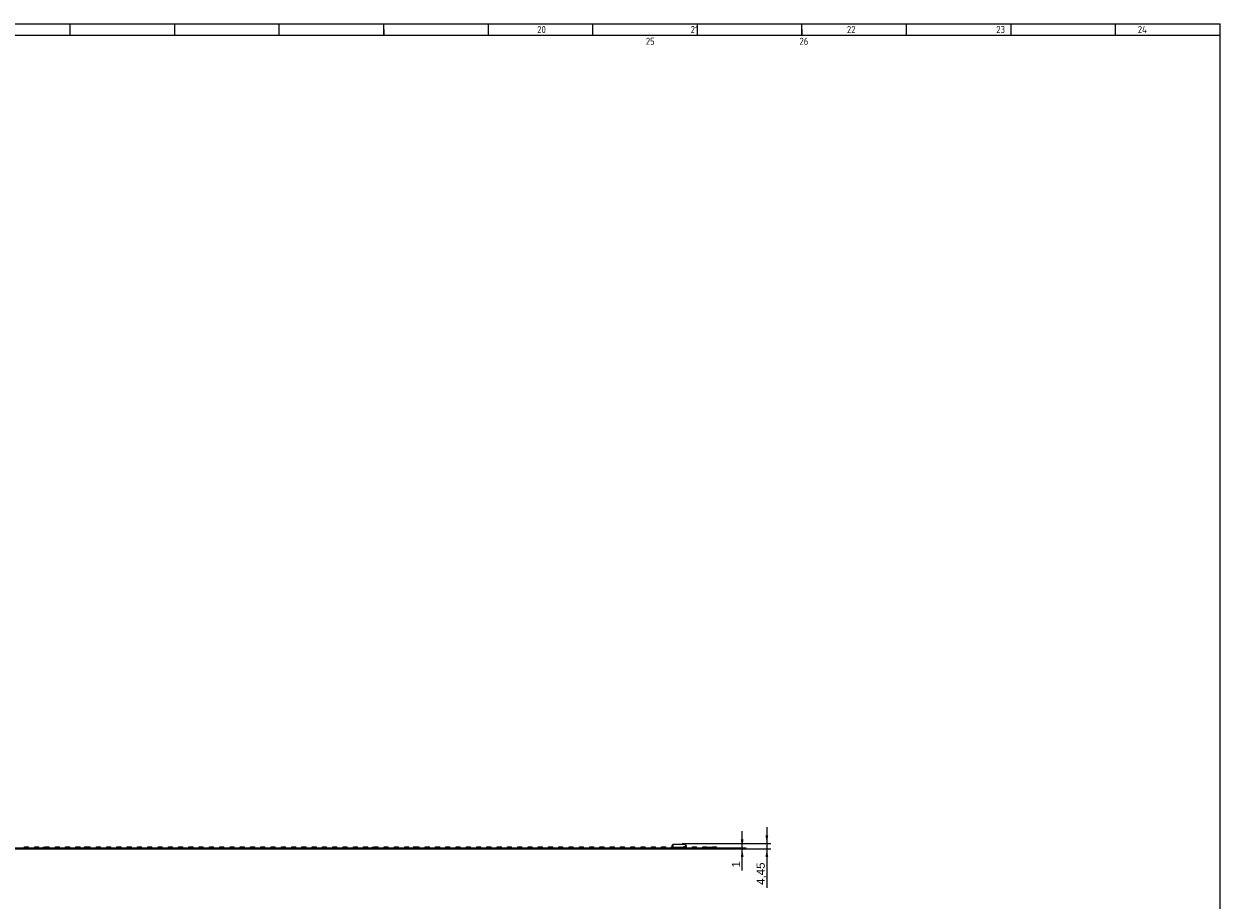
# Model space of a CAD drawing. Header units: millimetres. Extents: x 25 to 1167, y 11 to 816.
# Tile 13 of 13: x 658 to 1167, y 444 to 816. Entities that reach past the tile are written whole.
import ezdxf
from ezdxf.enums import TextEntityAlignment as Align

# ---------------------------------------------------------------- set-up
doc = ezdxf.new("R2010")
doc.units = ezdxf.units.MM
doc.layers.add('Default', color=7, linetype='Continuous')
doc.layers.add('LINLED_1400X24MM', color=7, linetype='Continuous')
doc.styles.add('SEACAD_Arial', font='arial.ttf')
doc.dimstyles.new('ISO', dxfattribs={"dimtxt": 3.5, "dimasz": 3.5, "dimexe": 1.75, "dimexo": 0, "dimgap": 0.875, "dimtad": 1, "dimlfac": 2, "dimtxsty": 'SEACAD_Arial', "dimblk1": '_SE_FILLED', "dimblk2": '_SE_FILLED', "dimsah": 1, "dimcen": 1.75, "dimadec": 0, "dimazin": 0, "dimtfac": 0.5, "dimtdec": 3, "dimtmove": 0, "dimatfit": 3, "dimfxl": 1, "dimarcsym": 0})

# ---------------------------------------------------------------- blocks, each defined once
blk = doc.blocks.new('SE2')
at = {"layer": 'LINLED_1400X24MM', "color": 7, "linetype": 'Continuous'}
for p, q in [((605.3, 466.04), (665.65, 466.04)), ((605.3, 465.54), (665.65, 465.54)), ((658.03, 466.37), (659.78, 466.37)), ((658.03, 466.04), (658.03, 466.37)), ((659.78, 466.04), (659.78, 466.37)), ((662.41, 466.37), (664.16, 466.37)), ((662.41, 466.04), (662.41, 466.37)), ((664.16, 466.04), (664.16, 466.37)), ((665.65, 465.54), (665.65, 466.04)), ((665.65, 466.04), (665.77, 466.04)), ((665.65, 465.54), (665.77, 465.54)), ((665.77, 465.54), (665.77, 466.04)), ((665.77, 466.04), (667.67, 466.04)), ((665.77, 465.54), (667.67, 465.54)), ((665.97, 466.04), (665.97, 466.32)), ((665.97, 466.32), (666.2, 466.32)), ((666.2, 466.32), (667.3, 466.32)), ((666.2, 466.32), (666.2, 466.04)), ((666.78, 466.37), (668.53, 466.37)), ((666.78, 466.32), (666.78, 466.37)), ((667.3, 466.32), (667.52, 466.32)), ((667.3, 466.04), (667.3, 466.32)), ((667.52, 466.04), (667.52, 466.32)), ((667.67, 465.54), (667.67, 466.04)), ((667.67, 466.04), (667.8, 466.04)), ((667.67, 465.54), (667.8, 465.54)), ((667.8, 465.54), (667.8, 466.04)), ((667.8, 466.04), (680.65, 466.04)), ((667.8, 465.54), (680.65, 465.54)), ((668.53, 466.04), (668.53, 466.37)), ((671.16, 466.37), (672.91, 466.37)), ((671.16, 466.04), (671.16, 466.37)), ((672.91, 466.04), (672.91, 466.37)), ((675.53, 466.37), (677.28, 466.37)), ((675.53, 466.04), (675.53, 466.37)), ((677.28, 466.04), (677.28, 466.37)), ((679.91, 466.37), (681.66, 466.37)), ((679.91, 466.04), (679.91, 466.37)), ((680.65, 465.54), (680.65, 466.04)), ((680.65, 466.04), (680.77, 466.04)), ((680.65, 465.54), (680.77, 465.54)), ((680.77, 465.54), (680.77, 466.04)), ((680.77, 466.04), (682.67, 466.04)), ((680.77, 465.54), (682.67, 465.54)), ((681.66, 466.04), (681.66, 466.37)), ((682.67, 465.54), (682.67, 466.04)), ((682.67, 466.04), (682.8, 466.04)), ((682.67, 465.54), (682.8, 465.54)), ((682.8, 465.54), (682.8, 466.04)), ((682.8, 466.04), (743.15, 466.04)), ((682.8, 465.54), (743.15, 465.54)), ((683.7, 466.32), (683.47, 466.32)), ((683.47, 466.32), (683.47, 466.04)), ((684.8, 466.32), (683.7, 466.32)), ((683.7, 466.32), (683.7, 466.04)), ((684.28, 466.37), (686.03, 466.37)), ((684.28, 466.32), (684.28, 466.37)), ((685.02, 466.32), (684.8, 466.32)), ((684.8, 466.04), (684.8, 466.32)), ((685.02, 466.32), (685.02, 466.04)), ((686.03, 466.04), (686.03, 466.37)), ((688.66, 466.37), (690.41, 466.37)), ((688.66, 466.04), (688.66, 466.37)), ((690.41, 466.04), (690.41, 466.37)), ((693.03, 466.37), (694.78, 466.37)), ((693.03, 466.04), (693.03, 466.37)), ((694.78, 466.04), (694.78, 466.37)), ((697.41, 466.37), (699.16, 466.37)), ((697.41, 466.04), (697.41, 466.37)), ((699.16, 466.04), (699.16, 466.37)), ((701.78, 466.37), (703.53, 466.37)), ((701.78, 466.04), (701.78, 466.37)), ((703.53, 466.04), (703.53, 466.37)), ((706.16, 466.37), (707.91, 466.37)), ((706.16, 466.04), (706.16, 466.37)), ((707.91, 466.04), (707.91, 466.37)), ((710.53, 466.37), (712.28, 466.37)), ((710.53, 466.04), (710.53, 466.37)), ((712.28, 466.04), (712.28, 466.37)), ((714.91, 466.37), (716.66, 466.37)), ((714.91, 466.04), (714.91, 466.37)), ((716.66, 466.04), (716.66, 466.37)), ((719.28, 466.37), (721.03, 466.37)), ((719.28, 466.04), (719.28, 466.37)), ((721.03, 466.04), (721.03, 466.37)), ((723.66, 466.37), (725.41, 466.37)), ((723.66, 466.04), (723.66, 466.37)), ((725.41, 466.04), (725.41, 466.37)), ((728.03, 466.37), (729.78, 466.37)), ((728.03, 466.04), (728.03, 466.37)), ((729.78, 466.04), (729.78, 466.37)), ((732.41, 466.37), (734.16, 466.37)), ((732.41, 466.04), (732.41, 466.37)), ((734.16, 466.04), (734.16, 466.37)), ((736.78, 466.37), (738.53, 466.37)), ((736.78, 466.04), (736.78, 466.37)), ((738.53, 466.04), (738.53, 466.37)), ((741.16, 466.37), (742.91, 466.37)), ((741.16, 466.04), (741.16, 466.37)), ((742.91, 466.04), (742.91, 466.37)), ((743.15, 465.54), (743.15, 466.04)), ((743.15, 466.04), (743.27, 466.04)), ((743.15, 465.54), (743.27, 465.54)), ((743.27, 465.54), (743.27, 466.04)), ((743.27, 466.04), (745.17, 466.04)), ((743.27, 465.54), (745.17, 465.54)), ((745.17, 465.54), (745.17, 466.04)), ((745.17, 466.04), (745.3, 466.04)), ((745.17, 465.54), (745.3, 465.54)), ((745.3, 465.54), (745.3, 466.04)), ((745.3, 466.04), (805.65, 466.04)), ((745.3, 465.54), (805.65, 465.54)), ((745.53, 466.37), (747.28, 466.37)), ((745.53, 466.04), (745.53, 466.37)), ((747.28, 466.04), (747.28, 466.37)), ((749.91, 466.37), (751.66, 466.37)), ((749.91, 466.04), (749.91, 466.37)), ((751.66, 466.04), (751.66, 466.37)), ((754.28, 466.37), (756.03, 466.37)), ((754.28, 466.04), (754.28, 466.37)), ((756.03, 466.04), (756.03, 466.37)), ((758.66, 466.37), (760.41, 466.37)), ((758.66, 466.04), (758.66, 466.37)), ((760.41, 466.04), (760.41, 466.37)), ((763.03, 466.37), (764.78, 466.37)), ((763.03, 466.04), (763.03, 466.37)), ((764.78, 466.04), (764.78, 466.37)), ((767.41, 466.37), (769.16, 466.37)), ((767.41, 466.04), (767.41, 466.37)), ((769.16, 466.04), (769.16, 466.37)), ((771.78, 466.37), (773.53, 466.37)), ((771.78, 466.04), (771.78, 466.37)), ((773.53, 466.04), (773.53, 466.37)), ((776.16, 466.37), (777.91, 466.37)), ((776.16, 466.04), (776.16, 466.37)), ((777.91, 466.04), (777.91, 466.37)), ((780.53, 466.37), (782.28, 466.37)), ((780.53, 466.04), (780.53, 466.37)), ((782.28, 466.04), (782.28, 466.37)), ((784.91, 466.37), (786.66, 466.37)), ((784.91, 466.04), (784.91, 466.37)), ((786.66, 466.04), (786.66, 466.37)), ((789.28, 466.37), (791.03, 466.37)), ((789.28, 466.04), (789.28, 466.37)), ((791.03, 466.04), (791.03, 466.37)), ((793.66, 466.37), (795.41, 466.37)), ((793.66, 466.04), (793.66, 466.37)), ((795.41, 466.04), (795.41, 466.37)), ((798.03, 466.37), (799.78, 466.37)), ((798.03, 466.04), (798.03, 466.37)), ((799.78, 466.04), (799.78, 466.37)), ((802.41, 466.37), (804.16, 466.37)), ((802.41, 466.04), (802.41, 466.37)), ((804.16, 466.04), (804.16, 466.37)), ((805.65, 465.54), (805.65, 466.04)), ((805.65, 466.04), (805.77, 466.04)), ((805.65, 465.54), (805.77, 465.54)), ((805.77, 465.54), (805.77, 466.04)), ((805.77, 466.04), (807.67, 466.04)), ((805.77, 465.54), (807.67, 465.54)), ((805.97, 466.04), (805.97, 466.32)), ((805.97, 466.32), (806.2, 466.32)), ((806.2, 466.32), (807.3, 466.32)), ((806.2, 466.32), (806.2, 466.04)), ((806.78, 466.37), (808.53, 466.37)), ((806.78, 466.32), (806.78, 466.37)), ((807.3, 466.32), (807.52, 466.32)), ((807.3, 466.04), (807.3, 466.32)), ((807.52, 466.04), (807.52, 466.32)), ((807.67, 465.54), (807.67, 466.04)), ((807.67, 466.04), (807.8, 466.04)), ((807.67, 465.54), (807.8, 465.54)), ((807.8, 465.54), (807.8, 466.04)), ((807.8, 466.04), (820.65, 466.04)), ((807.8, 465.54), (820.65, 465.54)), ((808.53, 466.04), (808.53, 466.37)), ((811.16, 466.37), (812.91, 466.37)), ((811.16, 466.04), (811.16, 466.37)), ((812.91, 466.04), (812.91, 466.37)), ((815.53, 466.37), (817.28, 466.37)), ((815.53, 466.04), (815.53, 466.37)), ((817.28, 466.04), (817.28, 466.37)), ((819.91, 466.37), (821.66, 466.37)), ((819.91, 466.04), (819.91, 466.37)), ((820.65, 465.54), (820.65, 466.04)), ((820.65, 466.04), (820.77, 466.04)), ((820.65, 465.54), (820.77, 465.54)), ((820.77, 465.54), (820.77, 466.04)), ((820.77, 466.04), (822.67, 466.04)), ((820.77, 465.54), (822.67, 465.54)), ((821.66, 466.04), (821.66, 466.37)), ((822.67, 465.54), (822.67, 466.04)), ((822.67, 466.04), (822.8, 466.04)), ((822.67, 465.54), (822.8, 465.54)), ((822.8, 465.54), (822.8, 466.04)), ((822.8, 466.04), (883.15, 466.04)), ((822.8, 465.54), (883.15, 465.54)), ((823.7, 466.32), (823.47, 466.32)), ((823.47, 466.32), (823.47, 466.04)), ((824.8, 466.32), (823.7, 466.32)), ((823.7, 466.32), (823.7, 466.04)), ((824.28, 466.37), (826.03, 466.37)), ((824.28, 466.32), (824.28, 466.37)), ((825.02, 466.32), (824.8, 466.32)), ((824.8, 466.04), (824.8, 466.32)), ((825.02, 466.32), (825.02, 466.04)), ((826.03, 466.04), (826.03, 466.37)), ((828.66, 466.37), (830.41, 466.37)), ((828.66, 466.04), (828.66, 466.37)), ((830.41, 466.04), (830.41, 466.37)), ((833.03, 466.37), (834.78, 466.37)), ((833.03, 466.04), (833.03, 466.37)), ((834.78, 466.04), (834.78, 466.37)), ((837.41, 466.37), (839.16, 466.37)), ((837.41, 466.04), (837.41, 466.37)), ((839.16, 466.04), (839.16, 466.37)), ((841.78, 466.37), (843.53, 466.37)), ((841.78, 466.04), (841.78, 466.37)), ((843.53, 466.04), (843.53, 466.37)), ((846.16, 466.37), (847.91, 466.37)), ((846.16, 466.04), (846.16, 466.37)), ((847.91, 466.04), (847.91, 466.37)), ((850.53, 466.37), (852.28, 466.37)), ((850.53, 466.04), (850.53, 466.37)), ((852.28, 466.04), (852.28, 466.37)), ((854.91, 466.37), (856.66, 466.37)), ((854.91, 466.04), (854.91, 466.37)), ((856.66, 466.04), (856.66, 466.37)), ((859.28, 466.37), (861.03, 466.37)), ((859.28, 466.04), (859.28, 466.37)), ((861.03, 466.04), (861.03, 466.37)), ((863.66, 466.37), (865.41, 466.37)), ((863.66, 466.04), (863.66, 466.37)), ((865.41, 466.04), (865.41, 466.37)), ((868.03, 466.37), (869.78, 466.37)), ((868.03, 466.04), (868.03, 466.37)), ((869.78, 466.04), (869.78, 466.37)), ((872.41, 466.37), (874.16, 466.37)), ((872.41, 466.04), (872.41, 466.37)), ((874.16, 466.04), (874.16, 466.37)), ((876.78, 466.37), (878.53, 466.37)), ((876.78, 466.04), (876.78, 466.37)), ((878.53, 466.04), (878.53, 466.37)), ((881.16, 466.37), (882.91, 466.37)), ((881.16, 466.04), (881.16, 466.37)), ((882.91, 466.04), (882.91, 466.37)), ((883.15, 465.54), (883.15, 466.04)), ((883.15, 466.04), (883.27, 466.04)), ((883.15, 465.54), (883.27, 465.54)), ((883.27, 465.54), (883.27, 466.04)), ((883.27, 466.04), (885.17, 466.04)), ((883.27, 465.54), (885.17, 465.54)), ((885.17, 465.54), (885.17, 466.04)), ((885.17, 466.04), (885.3, 466.04)), ((885.17, 465.54), (885.3, 465.54)), ((885.3, 465.54), (885.3, 466.04)), ((885.3, 466.04), (945.65, 466.04)), ((885.3, 465.54), (945.65, 465.54)), ((885.53, 466.37), (887.28, 466.37)), ((885.53, 466.04), (885.53, 466.37)), ((887.28, 466.04), (887.28, 466.37)), ((889.91, 466.37), (891.66, 466.37)), ((889.91, 466.04), (889.91, 466.37)), ((891.66, 466.04), (891.66, 466.37)), ((894.28, 466.37), (896.03, 466.37)), ((894.28, 466.04), (894.28, 466.37)), ((896.03, 466.04), (896.03, 466.37)), ((898.66, 466.37), (900.41, 466.37)), ((898.66, 466.04), (898.66, 466.37)), ((900.41, 466.04), (900.41, 466.37)), ((903.03, 466.37), (904.78, 466.37)), ((903.03, 466.04), (903.03, 466.37)), ((904.78, 466.04), (904.78, 466.37)), ((907.41, 466.37), (909.16, 466.37)), ((907.41, 466.04), (907.41, 466.37)), ((909.16, 466.04), (909.16, 466.37)), ((911.78, 466.37), (913.53, 466.37)), ((911.78, 466.04), (911.78, 466.37)), ((913.53, 466.04), (913.53, 466.37)), ((916.16, 466.37), (917.91, 466.37)), ((916.16, 466.04), (916.16, 466.37)), ((917.91, 466.04), (917.91, 466.37)), ((920.53, 466.37), (922.28, 466.37)), ((920.53, 466.04), (920.53, 466.37)), ((922.28, 466.04), (922.28, 466.37)), ((924.91, 466.37), (926.66, 466.37)), ((924.91, 466.04), (924.91, 466.37)), ((926.66, 466.04), (926.66, 466.37)), ((929.28, 466.37), (931.03, 466.37)), ((929.28, 466.04), (929.28, 466.37)), ((931.03, 466.04), (931.03, 466.37)), ((933.27, 466.19), (933.2, 466.19)), ((933.2, 466.09), (933.2, 466.19)), ((933.2, 466.09), (933.2, 466.04)), ((933.27, 466.19), (933.75, 466.19)), ((933.27, 466.19), (933.27, 466.12)), ((933.75, 466.12), (933.27, 466.12)), ((933.66, 466.37), (933.75, 466.37)), ((933.66, 466.19), (933.66, 466.37)), ((933.75, 466.07), (933.76, 467.02)), ((933.75, 466.07), (934.05, 466.07)), ((933.83, 467.21), (934.14, 467.58)), ((934.06, 467.02), (934.05, 466.07)), ((938.77, 466.07), (934.05, 466.07)), ((934.06, 467.02), (934.39, 467.42)), ((934.21, 467.62), (934.33, 467.62)), ((934.33, 467.62), (938.07, 467.62)), ((934.33, 467.56), (934.33, 467.62)), ((934.33, 467.56), (938.1, 467.56)), ((939.29, 467.44), (934.39, 467.44)), ((934.39, 467.44), (934.39, 467.42)), ((939.29, 467.42), (934.39, 467.42)), ((935.41, 466.04), (935.41, 466.07)), ((938.03, 466.04), (938.03, 466.07)), ((938.21, 467.72), (938.07, 467.62)), ((938.1, 466.07), (938.09, 466.06)), ((938.38, 467.77), (939.2, 467.77)), ((938.38, 467.77), (938.38, 467.75)), ((938.38, 467.75), (939.2, 467.75)), ((938.51, 466.04), (938.51, 466.07)), ((938.57, 466.07), (938.55, 466.04)), ((938.77, 466.07), (938.77, 466.62)), ((938.77, 466.62), (939.58, 466.62)), ((938.77, 466.07), (939.07, 466.07)), ((938.87, 466.07), (938.87, 466.04)), ((939.07, 466.07), (939.07, 466.16)), ((939.65, 466.12), (939.07, 466.12)), ((939.65, 466.12), (939.07, 466.12)), ((939.2, 467.75), (939.2, 467.77)), ((939.23, 467.62), (939.2, 467.75)), ((939.29, 467.42), (939.29, 467.44)), ((939.29, 467.42), (939.58, 466.62)), ((939.38, 467.46), (939.67, 466.66)), ((939.41, 467.37), (939.58, 466.92)), ((939.62, 466.46), (939.63, 466.46)), ((939.65, 466.12), (939.65, 466.29)), ((939.72, 466.53), (939.67, 466.66)), ((939.72, 466.15), (939.72, 466.09)), ((939.72, 466.04), (939.72, 466.09)), ((939.75, 466.37), (939.78, 466.37)), ((939.75, 466.22), (939.75, 466.36)), ((939.78, 466.04), (939.78, 466.37)), ((942.41, 466.37), (944.16, 466.37)), ((942.41, 466.04), (942.41, 466.37)), ((944.16, 466.04), (944.16, 466.37)), ((945.65, 465.54), (945.65, 466.04)), ((945.65, 466.04), (945.77, 466.04)), ((945.65, 465.54), (945.77, 465.54)), ((945.77, 465.54), (945.77, 466.04)), ((945.77, 466.04), (947.67, 466.04)), ((945.77, 465.54), (947.67, 465.54)), ((946.78, 466.37), (948.53, 466.37)), ((946.78, 466.04), (946.78, 466.37)), ((947.67, 465.54), (947.67, 466.04)), ((947.67, 466.04), (947.8, 466.04)), ((947.67, 465.54), (947.8, 465.54)), ((947.8, 465.54), (947.8, 466.04)), ((947.8, 466.04), (950.87, 466.04)), ((947.8, 465.54), (950.87, 465.54)), ((948.53, 466.04), (948.53, 466.37)), ((948.84, 466.14), (948.71, 466.14)), ((948.71, 466.14), (948.71, 466.04)), ((948.84, 466.14), (948.84, 466.04)), ((949.13, 466.14), (948.84, 466.14)), ((949.32, 466.14), (949.13, 466.14)), ((949.13, 466.14), (949.13, 466.04)), ((949.38, 466.14), (949.32, 466.14)), ((949.32, 466.14), (949.32, 466.04)), ((949.48, 466.14), (949.39, 466.14)), ((949.39, 466.14), (949.39, 466.04)), ((949.48, 466.14), (949.48, 466.04)), ((949.87, 466.14), (949.58, 466.14)), ((949.58, 466.14), (949.58, 466.04)), ((950.08, 466.14), (949.87, 466.14)), ((949.87, 466.14), (949.87, 466.04)), ((950.16, 466.14), (950.09, 466.14)), ((950.09, 466.14), (950.09, 466.04)), ((950.15, 466.14), (950.15, 466.04)), ((950.16, 466.14), (950.34, 466.14)), ((950.34, 466.04), (950.34, 466.14)), ((950.63, 466.14), (950.35, 466.14)), ((950.63, 466.14), (950.63, 466.04)), ((950.87, 465.54), (950.87, 466.04)), ((950.87, 466.04), (951.37, 466.04)), ((950.87, 465.54), (951.37, 465.54)), ((950.91, 466.37), (952.66, 466.37)), ((950.91, 466.04), (950.91, 466.37)), ((951.37, 465.54), (951.37, 466.04)), ((951.37, 466.04), (954.12, 466.04)), ((951.37, 465.54), (954.12, 465.54)), ((952.66, 466.04), (952.66, 466.37)), ((954.12, 465.54), (954.12, 466.04))]:
    blk.add_line(p, q, dxfattribs=at)
for centre, radius, start, end in [((933.27, 465.99), 0.125, 90, 126.8699), ((934.06, 467.02), 0.3, 140, 179.5), ((934.22, 467.52), 0.101, 90.3214, 139.679), ((934.89, 471.18), 3.68, 258.2376, 260.576), ((934.22, 466.34), 0.3, 270, 293.5565), ((934.35, 467.35), 0.216, 94.4693, 106.0575), ((938.2, 466.34), 0.3, 246.4435, 249.7036), ((938.2, 466.34), 0.3, 249.7036, 270), ((926.98, 481.02), 17.46, 309.5581, 310.2759), ((938.38, 467.47), 0.3, 90.0001, 124.507), ((938.36, 467.5), 0.261, 108.3318, 124.8889), ((938.38, 467.57), 0.179, 90.9578, 130.6125), ((939.2, 467.67), 0.1, 20.0005, 89.9999), ((934.13, 465.77), 5.51, 19.4402, 20.5594), ((931.43, 464.64), 8.43, 19.4709, 20.5294), ((940.62, 463.83), 2.98, 108.5546, 110.4736), ((898.9, 454.67), 42.4, 16.1436, 16.3709), ((939.03, 466.29), 0.615, 359.9594, 16.0983), ((939.65, 466.22), 0.1, 270, 0), ((939.65, 465.99), 0.125, 53.1301, 90), ((939.25, 466.36), 0.5, 0.0032, 20.0029)]:
    blk.add_arc(centre, radius, start, end, dxfattribs=at)
for centre, major_axis, ratio, start_param, end_param in [((934.06, 467.02), (0.3, -0.003), 0.008726, 1.573617, 3.141593), ((934.06, 467.02), (-0.23, 0.193), 0.006685, 4.720219, 6.283185), ((939.29, 467.42), (0.094, 0.0342), 0.0082, 0, 1.567895)]:
    blk.add_ellipse(centre, major_axis=major_axis, ratio=ratio, start_param=start_param, end_param=end_param, dxfattribs=at)
for points, knots in [([(934.33, 467.62), (934.32, 467.62), (934.31, 467.61), (934.29, 467.59), (934.29, 467.57), (934.29, 467.56)], [0, 0, 0, 0, 0.5, 0.5, 1, 1, 1, 1]), ([(934.39, 467.42), (934.38, 467.43), (934.35, 467.44), (934.31, 467.48), (934.29, 467.53), (934.29, 467.56)], [0, 0, 0, 0, 0.235372, 0.457314, 1, 1, 1, 1]), ([(934.33, 467.56), (934.33, 467.55), (934.33, 467.53), (934.34, 467.5), (934.35, 467.47), (934.37, 467.45), (934.38, 467.45), (934.39, 467.44)], [0, 0, 0, 0, 0.272042, 0.497908, 0.684926, 0.845835, 1, 1, 1, 1]), ([(938.1, 467.56), (938.09, 467.57), (938.09, 467.58), (938.08, 467.6), (938.08, 467.61), (938.07, 467.61), (938.07, 467.62), (938.07, 467.62), (938.07, 467.62)], [0, 0, 0, 0, 0.20474, 0.394141, 0.568268, 0.727202, 0.87106, 1, 1, 1, 1]), ([(938.77, 466.62), (938.81, 466.57), (938.88, 466.48), (938.98, 466.35), (939.05, 466.24), (939.07, 466.19), (939.07, 466.16)], [0, 0, 0, 0, 0.294755, 0.499673, 0.776792, 1, 1, 1, 1]), ([(939.2, 467.75), (939.22, 467.75), (939.24, 467.75), (939.27, 467.73), (939.28, 467.72), (939.29, 467.7)], [0, 0, 0, 0, 0.5, 0.5, 1, 1, 1, 1]), ([(939.33, 467.6), (939.32, 467.61), (939.31, 467.62), (939.28, 467.63), (939.25, 467.63), (939.23, 467.62)], [0, 0, 0, 0, 0.5, 0.5, 1, 1, 1, 1]), ([(939.29, 467.44), (939.28, 467.46), (939.27, 467.49), (939.26, 467.54), (939.25, 467.58), (939.24, 467.61), (939.23, 467.62)], [0, 0, 0, 0, 0.264161, 0.518866, 0.764137, 1, 1, 1, 1]), ([(939.38, 467.46), (939.38, 467.46), (939.37, 467.46), (939.33, 467.46), (939.31, 467.45), (939.29, 467.44)], [0, 0, 0, 0, 0.5, 0.5, 1, 1, 1, 1]), ([(939.63, 466.46), (939.66, 466.47), (939.68, 466.49), (939.71, 466.51), (939.72, 466.52), (939.72, 466.53)], [0, 0, 0, 0, 0.5, 0.5, 1, 1, 1, 1]), ([(939.75, 466.36), (939.75, 466.34), (939.74, 466.32), (939.7, 466.3), (939.67, 466.29), (939.65, 466.29)], [0, 0, 0, 0, 0.5, 0.5, 1, 1, 1, 1])]:
    blk.add_open_spline(points, degree=3, knots=knots, dxfattribs=at)
blk.add_open_spline([(938.26, 467.7), (938.24, 467.72), (938.22, 467.72), (938.21, 467.72)], degree=3, dxfattribs=at)
blk = doc.blocks.new('DMBLK92')
at = {"layer": 'Default', "linetype": 'Continuous'}
for points in [[(964.15, 469.54), (962.98, 469.54), (963.56, 466.04)], [(964.15, 462.04), (963.56, 465.54), (962.98, 462.04)]]:
    blk.add_hatch(color=7, dxfattribs=at).paths.add_polyline_path(points)
at = {"layer": 'Default', "color": 7, "linetype": 'Continuous'}
for p, q in [((963.56, 456.4), (963.56, 473.04)), ((814.22, 466.04), (965.31, 466.04)), ((814.22, 465.54), (965.31, 465.54))]:
    blk.add_line(p, q, dxfattribs=at)
at = {"layer": 'Default', "color": 7, "linetype": 'Continuous', "style": 'SEACAD_Arial'}
blk.add_text('1', height=3.5, rotation=90, dxfattribs=at).set_placement((959.19, 457.62), align=Align.TOP_LEFT)
blk = doc.blocks.new('_SE_FILLED')
at = {"color": 0}
blk.add_line((0, 0), (-1, 0), dxfattribs=at)
blk.add_solid([(0, 0), (-1, -0.1665), (-1, 0.1665), (0, 0)], dxfattribs=at)
blk = doc.blocks.new('DMBLK95')
at = {"layer": 'Default', "linetype": 'Continuous'}
for points in [[(974.65, 471.27), (973.48, 471.27), (974.06, 467.77)], [(974.65, 462.04), (974.06, 465.54), (973.48, 462.04)]]:
    blk.add_hatch(color=7, dxfattribs=at).paths.add_polyline_path(points)
at = {"layer": 'Default', "color": 7, "linetype": 'Continuous'}
for p, q in [((974.06, 474.77), (974.06, 449)), ((939.2, 467.77), (975.81, 467.77)), ((945.65, 465.54), (975.81, 465.54))]:
    blk.add_line(p, q, dxfattribs=at)
at = {"layer": 'Default', "color": 7, "linetype": 'Continuous', "style": 'SEACAD_Arial'}
blk.add_text('4,45', height=3.5, rotation=90, dxfattribs=at).set_placement((969.69, 450.23), align=Align.TOP_LEFT)

msp = doc.modelspace()

# ---------------------------------------------------------------- linework, layer by layer
at = {"layer": 'Default', "color": 7, "linetype": 'Continuous'}
for p, q in [((25.3086, 816.4618), (1167.0155, 816.4618)), ((677.5155, 811.6193), (677.5155, 816.4618)), ((722.0155, 811.6193), (722.0155, 816.4618)), ((766.5155, 811.6193), (766.5155, 816.4618)), ((811.0155, 811.6193), (811.0155, 816.4618)), ((855.5155, 811.6193), (855.5155, 816.4618)), ((900.0155, 811.6193), (900.0155, 816.4618)), ((944.5155, 811.6193), (944.5155, 816.4618)), ((989.0155, 811.6193), (989.0155, 816.4618)), ((1033.5155, 811.6193), (1033.5155, 816.4618)), ((1078.0155, 811.6193), (1078.0155, 816.4618)), ((1122.5155, 811.6193), (1122.5155, 816.4618)), ((1167.0155, 19.6093), (1167.0155, 816.4618)), ((29.5783, 811.6193), (1167.0155, 811.6193)), ((811.0155, 814.0405), (811.0155, 811.6193)), ((989.0155, 814.0405), (989.0155, 811.6193))]:
    msp.add_line(p, q, dxfattribs=at)

# ---------------------------------------------------------------- block references
at = {"layer": 'Default'}
msp.add_blockref('SE2', (0, 0), dxfattribs=at)

# ---------------------------------------------------------------- texts
at = {"layer": 'Default', "insert": (871.179, 815.581), "char_height": 3, "width": 277.159101, "attachment_point": 1}
msp.add_mtext('{\\fSolid Edge ISO|b1||i0||c0|p34;\\C7;\\H3.;\\W0.94;   20                                    21                                     22                                   23                                 24                                      25                                    26}', dxfattribs=at)

# ---------------------------------------------------------------- dimensions: what is measured, and where the dimension line sits
at = {"layer": 'Default', "color": 7, "linetype": 'Continuous'}
for base, p1, p2, picture, middle, dimtype in [((974.0621, 465.5435), (939.1964, 467.7685), (945.6484, 465.5435), 'DMBLK95', (974.0621, 461.0374), 160), ((963.5621, 465.5435), (814.2234, 465.5435), (814.2234, 466.0435), 'DMBLK92', (963.5621, 461.5849), 161)]:
    dim = msp.add_linear_dim(base=base, p1=p1, p2=p2, angle=90, text='\\A1;<>', dimstyle='ISO', dxfattribs=at)
    dim.commit()
    dim.dimension.update_dxf_attribs({"geometry": picture, "text_midpoint": middle, "dimtype": dimtype})

doc.saveas('drawing.dxf')
